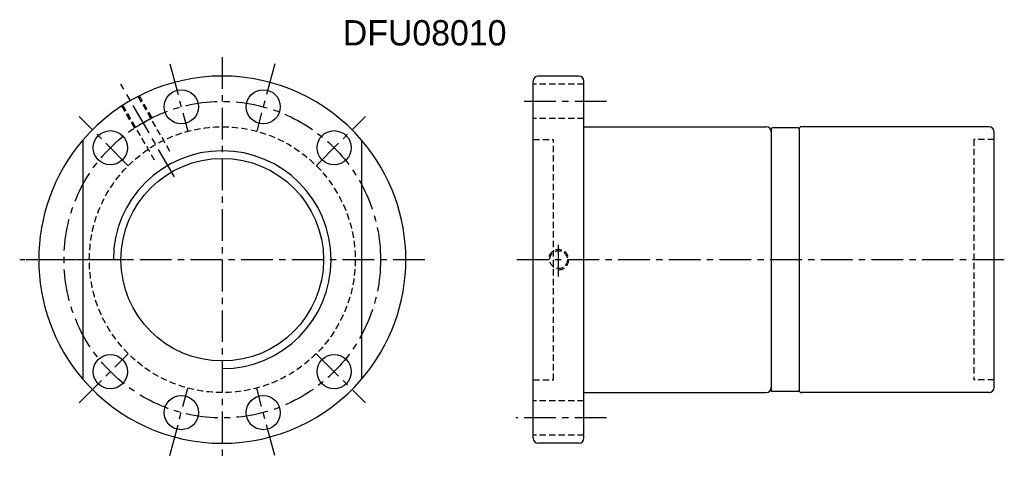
# Model space of a CAD drawing. Extents: x 62 to 450, y 113 to 288.
import ezdxf

# ---------------------------------------------------------------- set-up
doc = ezdxf.new("R2010")
doc.units = 0
doc.header["$MEASUREMENT"] = 0
doc.linetypes.add('CENTER', pattern=[2, 1.25, -0.25, 0.25, -0.25])
doc.linetypes.add('HIDDEN', pattern=[0.375, 0.25, -0.125])
doc.layers.get('0').update_dxf_attribs({"linetype": 'CONTINUOUS'})
for name, color, linetype in [('CL', 1, 'CENTER'), ('HID', 2, 'HIDDEN'), ('OUT', 3, 'CONTINUOUS')]:
    doc.layers.add(name, color=color, linetype=linetype)

msp = doc.modelspace()

# ---------------------------------------------------------------- linework, layer by layer
at = {"color": 7}
msp.add_circle((141.58, 193.29), 40, dxfattribs=at)
msp.add_arc((141.58, 193.29), 43, 270, 180, dxfattribs=at)
at = {"layer": 'CL', "color": 7, "ltscale": 10}
for p, q in [((141.58, 273.29), (141.58, 113.29)), ((120.87, 270.56), (127.99, 244)), ((162.29, 270.56), (155.17, 244)), ((122.68, 226.02), (101.58, 262.57)), ((293.36, 255.79), (259.2, 255.79)), ((104.46, 230.41), (85.01, 249.86)), ((178.7, 230.41), (198.15, 249.86)), ((274.38, 186.61), (274.38, 200.64)), ((103.79, 193.29), (61.58, 193.29)), ((221.58, 193.29), (61.58, 193.29)), ((450.42, 193.29), (256.93, 193.29)), ((85.01, 136.72), (104.46, 156.17)), ((178.7, 156.17), (198.15, 136.72)), ((120.87, 116.01), (127.99, 142.58)), ((162.29, 116.01), (155.17, 142.58)), ((293.36, 130.79), (257.48, 130.79))]:
    msp.add_line(p, q, dxfattribs=at)
msp.add_circle((141.58, 193.29), 62.5, dxfattribs=at)
at = {"layer": 'HID', "color": 7, "ltscale": 10}
for p, q in [((284.38, 262.54), (264.38, 262.54)), ((120.93, 236.06), (108.42, 257.73)), ((113.85, 249.32), (108.85, 257.98)), ((106.92, 245.32), (101.92, 253.98)), ((114.86, 232.56), (102.35, 254.23)), ((284.38, 249.04), (264.38, 249.04)), ((264.38, 240.79), (272.38, 240.79)), ((272.38, 145.79), (272.38, 240.79)), ((446.38, 240.79), (438.38, 240.79)), ((438.38, 240.79), (438.38, 145.79)), ((90.22, 204.46), (91.52, 209.29)), ((264.38, 145.79), (272.38, 145.79)), ((446.38, 145.79), (438.38, 145.79)), ((284.38, 137.54), (264.38, 137.54)), ((284.38, 124.04), (264.38, 124.04))]:
    msp.add_line(p, q, dxfattribs=at)
at = {"layer": 'HID', "color": 7}
msp.add_line((106.92, 245.32), (113.85, 249.32), dxfattribs=at)
at = {"layer": 'HID', "color": 7, "ltscale": 10}
for centre, radius in [((141.58, 193.29), 52.5), ((274.38, 193.29), 3.5)]:
    msp.add_circle(centre, radius, dxfattribs=at)
msp.add_arc((274.38, 193.29), 4, 270, 180, dxfattribs=at)
at = {"layer": 'OUT', "color": 7, "ltscale": 10}
for p, q in [((282.38, 265.79), (266.38, 265.79)), ((264.38, 122.79), (264.38, 263.79)), ((284.38, 122.79), (284.38, 263.79)), ((284.38, 245.79), (356.38, 245.79)), ((368.88, 245.29), (358.88, 245.29)), ((444.38, 245.79), (370.38, 245.79)), ((358.38, 244.79), (358.38, 141.79)), ((369.38, 244.79), (369.38, 141.79)), ((369.38, 244.79), (369.38, 141.79)), ((446.38, 142.79), (446.38, 243.79)), ((86.58, 240.52), (86.58, 146.05)), ((196.58, 240.52), (196.58, 146.05)), ((284.38, 140.79), (356.38, 140.79)), ((368.88, 141.29), (358.88, 141.29)), ((444.38, 140.79), (370.38, 140.79)), ((282.38, 120.79), (266.38, 120.79))]:
    msp.add_line(p, q, dxfattribs=at)
at = {"layer": 'OUT', "color": 7}
for centre in [(125.4, 253.66), (157.76, 253.66), (97.39, 237.48), (185.77, 237.48), (97.39, 149.09), (185.77, 149.09), (125.4, 132.92), (157.76, 132.92)]:
    msp.add_circle(centre, 6.75, dxfattribs=at)
for start, end in [(40.6572, 139.3428), (139.3428, 220.6572), (319.3428, 40.6572), (220.6572, 319.3428)]:
    msp.add_arc((141.58, 193.29), 72.5, start, end, dxfattribs=at)
at = {"layer": 'OUT', "color": 7, "ltscale": 10}
for centre, radius, start, end in [((266.38, 263.79), 2, 90, 180), ((282.38, 263.79), 2, 0, 90), ((356.38, 243.79), 2, 0, 90), ((358.88, 244.79), 0.5, 90, 180), ((368.88, 244.79), 0.5, 0, 90), ((370.38, 244.79), 1, 90, 180), ((444.38, 243.79), 2, 0, 90), ((356.38, 142.79), 2, 270, 0), ((358.88, 141.79), 0.5, 180, 270), ((368.88, 141.79), 0.5, 270, 0), ((370.38, 141.79), 1, 180, 270), ((444.38, 142.79), 2, 270, 0), ((266.38, 122.79), 2, 180, 270), ((282.38, 122.79), 2, 270, 0)]:
    msp.add_arc(centre, radius, start, end, dxfattribs=at)

# ---------------------------------------------------------------- texts
at = {"color": 7}
msp.add_text('DFU08010', height=10, dxfattribs=at).set_placement((189.18, 277.87))

doc.saveas('drawing.dxf')
